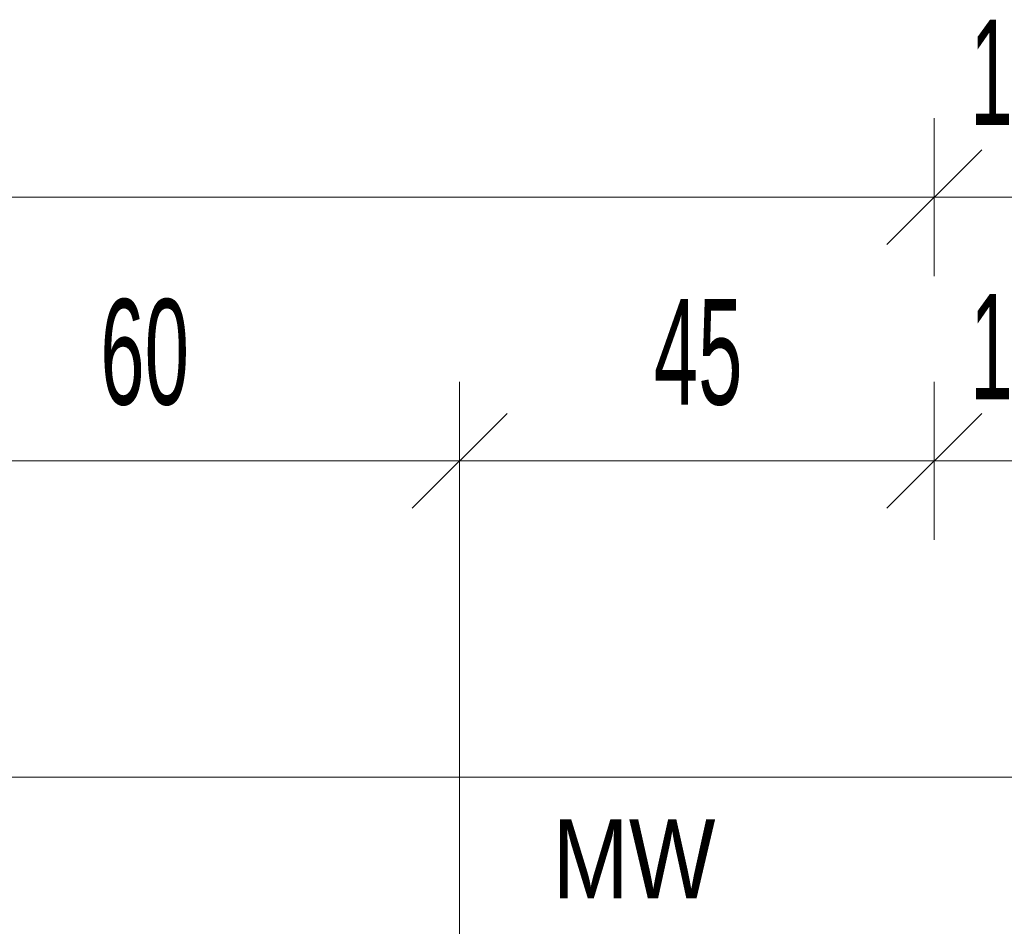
# Model space of a CAD drawing. Extents: x -123 to 337, y 549 to 1143.
# Tile 21 of 26: x 9 to 47, y 778 to 812. Entities that reach past the tile are written whole.
import ezdxf
from ezdxf.lldxf.tags import DXFTag

# ---------------------------------------------------------------- set-up
doc = ezdxf.new("R2010")
doc.units = 0
doc.layers.get('0').update_dxf_attribs({"lineweight": 35})
doc.layers.add('D-304 Wandabwicklung Herren', color=7, linetype='Continuous', lineweight=25)
doc.styles.get("Standard").update_dxf_attribs({"font": 'arial.ttf'})
tags = doc.linetypes.add('VERDECKT2_S2', pattern=[0.0675, 0.05, -0.0175]).pattern_tags.tags
tags[6:7] = [DXFTag(74, 4), DXFTag(75, 0), DXFTag(340, '0'), DXFTag(46, 1.0), DXFTag(50, 0.0), DXFTag(44, 0.0), DXFTag(45, 0.0)]
tags[4:5] = [DXFTag(74, 4), DXFTag(75, 0), DXFTag(340, '0'), DXFTag(46, 1.0), DXFTag(50, 0.0), DXFTag(44, 0.0), DXFTag(45, 0.0)]

# ---------------------------------------------------------------- blocks, each defined once
blk = doc.blocks.new('Referenz-A07EA4ZJVH', base_point=(-77.297, 601.534))
at = {"layer": 'D-304 Wandabwicklung Herren', "color": 0, "lineweight": 13}
for p, q in [((43.969, 805.658), (43.969, 808.658)), ((42.169, 803.858), (45.769, 807.458)), ((-40.031, 805.658), (43.969, 805.658)), ((43.969, 805.658), (43.969, 802.658)), ((43.969, 805.658), (49.969, 805.658)), ((25.969, 795.658), (25.969, 798.658)), ((43.969, 795.658), (43.969, 798.658)), ((24.169, 793.858), (27.769, 797.458)), ((42.169, 793.858), (45.769, 797.458)), ((1.969, 795.658), (25.969, 795.658)), ((25.969, 795.658), (25.969, 792.658)), ((25.969, 795.658), (43.969, 795.658)), ((43.969, 795.658), (43.969, 792.658)), ((43.969, 795.658), (49.969, 795.658)), ((105.222, 783.658), (-40.031, 783.658))]:
    blk.add_line(p, q, dxfattribs=at)
at = {"layer": 'D-304 Wandabwicklung Herren', "color": 0, "linetype": 'VERDECKT2_S2', "lineweight": 13, "ltscale": 0.13}
blk.add_line((25.969, 771.259), (25.969, 795.658), dxfattribs=at)
at = {"layer": 'D-304 Wandabwicklung Herren', "color": 0, "lineweight": 35, "char_height": 4, "attachment_point": 1}
for s, insert in [('{\\W0.63;\\fArial Narrow;15}', (45.334, 812.39)), ('{\\W0.66;\\fArial Narrow;60}', (12.345, 801.791)), ('{\\W0.66;\\fArial Narrow;45}', (33.334, 801.791)), ('{\\W0.63;\\fArial Narrow;15}', (45.334, 801.991))]:
    blk.add_mtext(s, dxfattribs=dict(at, insert=insert))
at = {"layer": 'D-304 Wandabwicklung Herren', "color": 0, "lineweight": -2, "insert": (29.491, 782.059), "char_height": 3, "attachment_point": 1}
blk.add_mtext('{\\W0.83;\\fArial;MW}', dxfattribs=at)

msp = doc.modelspace()

# ---------------------------------------------------------------- block references
at = {"color": 251, "lineweight": 25, "ltscale": 0.25, "true_color": 0x585858}
msp.add_blockref('Referenz-A07EA4ZJVH', (-77.297, 601.534), dxfattribs=at)

doc.saveas('drawing.dxf')
